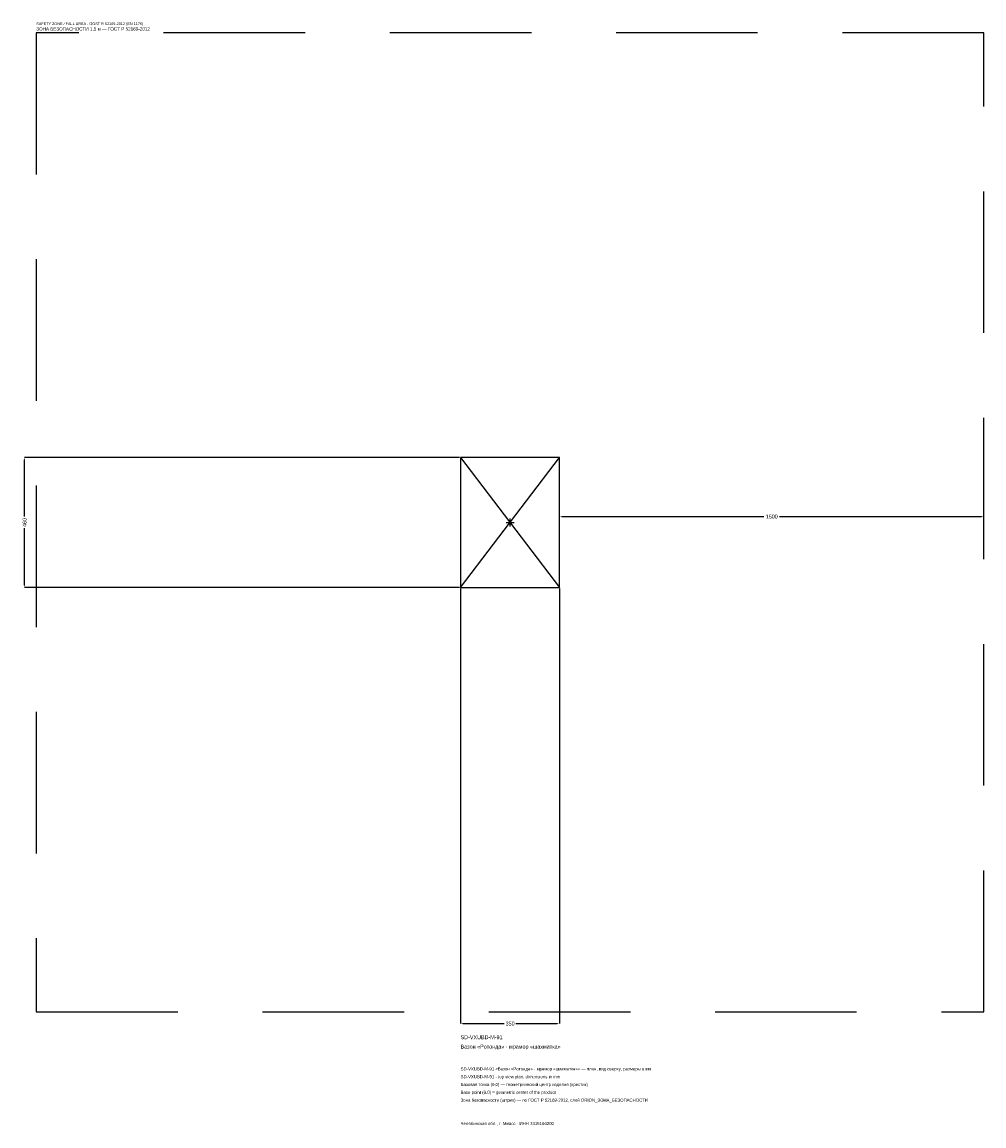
# Model space of a CAD drawing. Header units: metres. Extents: x -1725 to 1675, y -2133 to 1768.
import ezdxf

# ---------------------------------------------------------------- set-up
doc = ezdxf.new("R2010")
doc.units = ezdxf.units.M
doc.linetypes.add('DASHED', pattern=[800, 500, -300])
for name, color, linetype in [('ЗСК_ДАННЫЕ', 3, 'Continuous'), ('ЗСК_ЗОНА_БЕЗОПАСНОСТИ', 1, 'Continuous'), ('ЗСК_КОНТУР', 7, 'Continuous'), ('ЗСК_РАЗМЕРЫ', 8, 'Continuous')]:
    doc.layers.add(name, color=color, linetype=linetype)
doc.dimstyles.new('ORION', dxfattribs={"dimtxt": 13.8, "dimasz": 8.28, "dimexe": 1.25, "dimexo": 4.14, "dimtad": 1, "dimdec": 0, "dimcen": 2.5, "dimazin": 3, "dimtfac": 1, "dimtmove": 0, "dimatfit": 3})

# ---------------------------------------------------------------- blocks, each defined once
blk = doc.blocks.new('_CLOSEDFILLED')
at = {"color": 0, "linetype": 'BYBLOCK'}
blk.add_solid([(-1, 0.16), (0, 0), (-1, -0.16)], dxfattribs=at)
blk = doc.blocks.new('*D1')
for p, q in [((-175, -234.14), (-175, -1771.4)), ((175, -234.14), (175, -1771.4)), ((-166.72, -1771.4), (-20.7, -1771.4)), ((20.7, -1771.4), (166.72, -1771.4))]:
    blk.add_line(p, q)
at = {"layer": 'Defpoints'}
for p in [(-175, -230), (175, -230), (-175, -1771.4)]:
    blk.add_point(p, dxfattribs=at)
at = {"layer": 'ЗСК_РАЗМЕРЫ', "xscale": 8.28, "yscale": 8.28, "rotation": 180}
blk.add_blockref('_CLOSEDFILLED', (-175, -1771.4), dxfattribs=at)
at = {"layer": 'ЗСК_РАЗМЕРЫ', "xscale": 8.28, "yscale": 8.28}
blk.add_blockref('_CLOSEDFILLED', (175, -1771.4), dxfattribs=at)
at = {"layer": 'ЗСК_РАЗМЕРЫ', "insert": (0, -1771.4), "char_height": 13.8, "attachment_point": 5}
blk.add_mtext('350', dxfattribs=at)
blk = doc.blocks.new('*D2')
for p, q in [((-179.14, 230), (-1716.4, 230)), ((-1716.4, 20.7), (-1716.4, 221.72)), ((-1716.4, -221.72), (-1716.4, -20.7)), ((-179.14, -230), (-1716.4, -230))]:
    blk.add_line(p, q)
at = {"layer": 'Defpoints'}
for p in [(-175, 230), (-1716.4, -230), (-175, -230)]:
    blk.add_point(p, dxfattribs=at)
at = {"layer": 'ЗСК_РАЗМЕРЫ', "xscale": 8.28, "yscale": 8.28}
for p, rotation in [((-1716.4, 230), 90), ((-1716.4, -230), 270)]:
    blk.add_blockref('_CLOSEDFILLED', p, dxfattribs=dict(at, rotation=rotation))
at = {"layer": 'ЗСК_РАЗМЕРЫ', "insert": (-1716.4, 0), "char_height": 13.8, "attachment_point": 5, "rotation": 90}
blk.add_mtext('460', dxfattribs=at)
blk = doc.blocks.new('*D3')
for p, q in [((175, 4.14), (175, 20.7)), ((183.28, 20.7), (897.4, 20.7)), ((952.6, 20.7), (1666.72, 20.7)), ((1675, 4.14), (1675, 20.7))]:
    blk.add_line(p, q)
at = {"layer": 'Defpoints'}
for p in [(175, 20.7), (175, 0), (1675, 0)]:
    blk.add_point(p, dxfattribs=at)
at = {"layer": 'ЗСК_РАЗМЕРЫ', "xscale": 8.28, "yscale": 8.28, "rotation": 180}
blk.add_blockref('_CLOSEDFILLED', (175, 20.7), dxfattribs=at)
at = {"layer": 'ЗСК_РАЗМЕРЫ', "xscale": 8.28, "yscale": 8.28}
blk.add_blockref('_CLOSEDFILLED', (1675, 20.7), dxfattribs=at)
at = {"layer": 'ЗСК_РАЗМЕРЫ', "insert": (925, 20.7), "char_height": 13.8, "attachment_point": 5}
blk.add_mtext('1500', dxfattribs=at)
blk = doc.blocks.new('ОРИОН SD-VXUBD-M-91 Вазон Ротонда · мрамор шахматка')
at = {"layer": 'ЗСК_ЗОНА_БЕЗОПАСНОСТИ', "linetype": 'DASHED'}
blk.add_lwpolyline([(-1675, -1730), (1675, -1730), (1675, 1730), (-1675, 1730)], close=True, dxfattribs=at)
at = {"layer": 'ЗСК_КОНТУР'}
for p, q in [((-175, -230), (175, 230)), ((-175, 230), (175, -230))]:
    blk.add_line(p, q, dxfattribs=at)
blk.add_lwpolyline([(-175, -230), (175, -230), (175, 230), (-175, 230)], close=True, dxfattribs=at)
at = {"layer": 'ЗСК_РАЗМЕРЫ'}
for p, q in [((-14, 0), (14, 0)), ((0, -14), (0, 14))]:
    blk.add_line(p, q, dxfattribs=at)
at = {"layer": 'ЗСК_ДАННЫЕ'}
for tag, p in [('АРТИКУЛ', (-175, -1826.6)), ('НАИМЕНОВАНИЕ', (-175, -1859.72))]:
    blk.add_attdef(tag, p, '', height=13.8, dxfattribs=at)
at = {"layer": 'ЗСК_ДАННЫЕ', "flags": 1}
for tag, p in [('ПРОИЗВОДИТЕЛЬ', (-175, -1892.84)), ('ТЕЛЕФОН', (-175, -1925.96)), ('САЙТ', (-175, -1992.2)), ('АДРЕС', (-175, -2025.32)), ('РЕКВИЗИТЫ', (-175, -2058.44)), ('ГАБАРИТЫ', (-175, -2091.56)), ('ЗОНА_БЕЗОПАСНОСТИ', (-175, -2124.68))]:
    blk.add_attdef(tag, p, '', height=13.8, dxfattribs=at)
at = {"layer": 'ЗСК_ЗОНА_БЕЗОПАСНОСТИ', "color": 1}
for s, height, p in [('SAFETY ZONE / FALL AREA - GOST R 52169-2012 (EN 1176)', 9.66, (-1675, 1757.6)), ('ЗОНА БЕЗОПАСНОСТИ 1,5 м — ГОСТ Р 52169-2012', 11.73, (-1675, 1738.28))]:
    blk.add_text(s, height=height, dxfattribs=at).set_placement(p)
at = {"layer": 'ЗСК_РАЗМЕРЫ'}
dim = blk.add_linear_dim(base=(-1716.4, -230), p1=(-175, -230), p2=(-175, 230), angle=90, dimstyle='ORION', dxfattribs=at)
dim.commit()
dim.dimension.update_dxf_attribs({"geometry": '*D2', "text_midpoint": (-1716.4, 0)})
for base, p1, p2, picture, middle in [((175, 20.7), (175, 0), (1675, 0), '*D3', (925, 20.7)), ((-175, -1771.4), (-175, -230), (175, -230), '*D1', (0, -1771.4))]:
    dim = blk.add_linear_dim(base=base, p1=p1, p2=p2, dimstyle='ORION', dxfattribs=at)
    dim.commit()
    dim.dimension.update_dxf_attribs({"geometry": picture, "text_midpoint": middle})

msp = doc.modelspace()

# ---------------------------------------------------------------- block references
msp.add_blockref('ОРИОН SD-VXUBD-M-91 Вазон Ротонда · мрамор шахматка', (0, 0)).add_auto_attribs({'АРТИКУЛ': 'SD-VXUBD-M-91', 'НАИМЕНОВАНИЕ': 'Вазон «Ротонда» · мрамор «шахматка»'})

# ---------------------------------------------------------------- texts
at = {"layer": 'ЗСК_ДАННЫЕ', "color": 3}
for s, p in [('SD-VXUBD-M-91 «Вазон «Ротонда» · мрамор «шахматка»» — план, вид сверху, размеры в мм', (-175, -1937)), ('SD-VXUBD-M-91 - top view plan, dimensions in mm', (-175, -1964.6)), ('Челябинская обл., г. Миасс · ИНН 7415104200', (-175, -2130.2))]:
    msp.add_text(s, height=11.04, dxfattribs=at).set_placement(p)
at = {"layer": 'ЗСК_ДАННЫЕ', "color": 7}
for s, p in [('Базовая точка (0,0) — геометрический центр изделия (крестик)', (-175, -1992.2)), ('Base point (0,0) = geometric center of the product', (-175, -2019.8))]:
    msp.add_text(s, height=11.04, dxfattribs=at).set_placement(p)
at = {"layer": 'ЗСК_ДАННЫЕ', "color": 1}
msp.add_text('Зона безопасности (штрих) — по ГОСТ Р 52169-2012, слой ORION_ЗОНА_БЕЗОПАСНОСТИ', height=11.04, dxfattribs=at).set_placement((-175, -2047.4))

doc.saveas('drawing.dxf')
